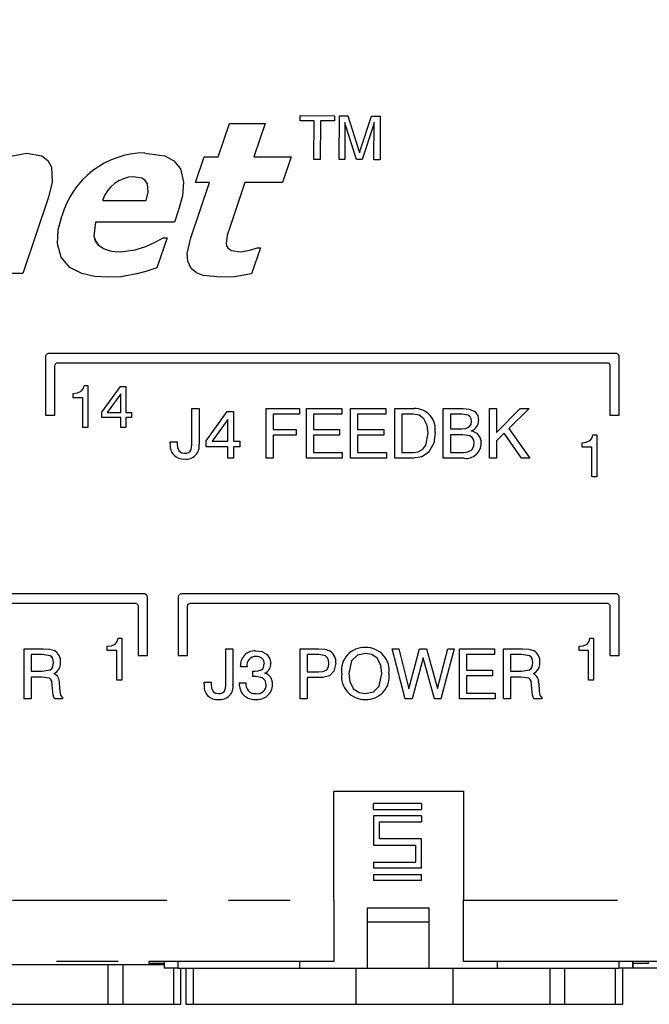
# Model space of a CAD drawing. Extents: x 0.4 to 16.6, y 0.1 to 10.9.
# Tile 18 of 22: x 4.2 to 5.3, y 5.8 to 7.4. Entities that reach past the tile are written whole.
import ezdxf

# ---------------------------------------------------------------- set-up
doc = ezdxf.new("R2010")
doc.units = 0
doc.header["$PDSIZE"] = -1
doc.linetypes.add('PHANTOM', pattern=[0.5, 0.25, -0.05, 0.05, -0.05, 0.05, -0.05])
doc.layers.get('0').update_dxf_attribs({"linetype": 'CONTINUOUS'})
doc.layers.get('DEFPOINTS').update_dxf_attribs({"linetype": 'CONTINUOUS'})
doc.styles.add('SLDTEXTSTYLE0', font='TXT', dxfattribs={"width": 0.75})
doc.dimstyles.new('SLDDIMSTYLE2', dxfattribs={"dimtxt": 0.12, "dimasz": 0.18, "dimexe": 0.12, "dimexo": 0.0625, "dimgap": 0.03, "dimtad": 0, "dimtih": 1, "dimtoh": 1, "dimzin": 12, "dimtxsty": 'SLDTEXTSTYLE0', "dimsah": 1, "dimcen": 0.09, "dimclrd": 7, "dimclre": 7, "dimclrt": 7, "dimazin": 3, "dimtfac": 1, "dimtdec": 4, "dimtofl": 0, "dimtmove": 0, "dimatfit": 3, "dimtolj": 1, "dimtzin": 12})

# ---------------------------------------------------------------- blocks, each defined once
blk = doc.blocks.new('*D22')
at = {"color": 7}
for p, q in [((5.8194, 8.2724), (8.7624, 8.2724)), ((8.6424, 8.2724), (8.6424, 7.1349)), ((8.6424, 5.8069), (8.6424, 6.9444)), ((5.2757, 5.8069), (8.7624, 5.8069))]:
    blk.add_line(p, q, dxfattribs=at)
for points in [[(8.6424, 8.2724), (8.6112, 8.0924), (8.6737, 8.0924)], [(8.6424, 5.8069), (8.6737, 5.9869), (8.6112, 5.9869)]]:
    blk.add_solid(points, dxfattribs=at)
at = {"layer": 'DEFPOINTS', "color": 7}
for p in [(5.7594, 8.2724), (5.2157, 5.8069)]:
    blk.add_point(p, dxfattribs=at)
at = {"color": 7, "insert": (8.4873, 7.1038), "char_height": 0.12, "attachment_point": 1, "style": 'SLDTEXTSTYLE0'}
blk.add_mtext('2.47', dxfattribs=at)

msp = doc.modelspace()

# ---------------------------------------------------------------- linework, layer by layer
at = {"color": 7, "linetype": 'CONTINUOUS'}
for p, q in [((4.5594, 7.1812), (4.5779, 7.2356)), ((4.5594, 7.1812), (4.5779, 7.2356)), ((4.5779, 7.2356), (4.6355, 7.2356)), ((4.5779, 7.2356), (4.5779, 7.2356)), ((4.5779, 7.2356), (4.6355, 7.2356)), ((4.6355, 7.2356), (4.617, 7.1812)), ((4.6355, 7.2356), (4.6355, 7.2356)), ((4.6925, 7.2482), (4.7479, 7.2479)), ((4.6925, 7.24), (4.6925, 7.2482)), ((4.6925, 7.2482), (4.7479, 7.2479)), ((4.6925, 7.2482), (4.6925, 7.2482)), ((4.6925, 7.24), (4.6925, 7.2482)), ((4.6925, 7.24), (4.6925, 7.24)), ((4.7151, 7.2399), (4.6925, 7.24)), ((4.7148, 7.1773), (4.7151, 7.2399)), ((4.7148, 7.1773), (4.7151, 7.2399)), ((4.7251, 7.2398), (4.7248, 7.1772)), ((4.7478, 7.2397), (4.7251, 7.2398)), ((4.7479, 7.2479), (4.7478, 7.2397)), ((4.7479, 7.2479), (4.7479, 7.2479)), ((4.7557, 7.1771), (4.756, 7.2479)), ((4.7557, 7.1771), (4.756, 7.2479)), ((4.756, 7.2479), (4.7699, 7.2478)), ((4.756, 7.2479), (4.7699, 7.2478)), ((4.756, 7.2479), (4.756, 7.2479)), ((4.765, 7.2373), (4.7647, 7.177)), ((4.7699, 7.2478), (4.7869, 7.1935)), ((4.7699, 7.2478), (4.7699, 7.2478)), ((4.7699, 7.2478), (4.7869, 7.1935)), ((4.7902, 7.1935), (4.808, 7.2476)), ((4.7902, 7.1935), (4.808, 7.2476)), ((4.808, 7.2476), (4.8223, 7.2475)), ((4.808, 7.2476), (4.8223, 7.2475)), ((4.808, 7.2476), (4.808, 7.2476)), ((4.8119, 7.1768), (4.8122, 7.2371)), ((4.8119, 7.1768), (4.8122, 7.2371)), ((4.8223, 7.2475), (4.8219, 7.1767)), ((4.8223, 7.2475), (4.8223, 7.2475)), ((4.7838, 7.1769), (4.7666, 7.2311)), ((4.8106, 7.2309), (4.7929, 7.1769)), ((4.2491, 7.1876), (4.2491, 7.1876)), ((4.4404, 7.1876), (4.4404, 7.1876)), ((4.7869, 7.1935), (4.7869, 7.1935)), ((4.7886, 7.1877), (4.7886, 7.1877)), ((4.7902, 7.1935), (4.7902, 7.1935)), ((4.5229, 7.1396), (4.537, 7.1812)), ((4.5229, 7.1396), (4.537, 7.1812)), ((4.537, 7.1812), (4.5594, 7.1812)), ((4.537, 7.1812), (4.5594, 7.1812)), ((4.537, 7.1812), (4.537, 7.1812)), ((4.5594, 7.1812), (4.5594, 7.1812)), ((4.617, 7.1812), (4.6778, 7.1812)), ((4.617, 7.1812), (4.6778, 7.1812)), ((4.6778, 7.1812), (4.6637, 7.1396)), ((4.6778, 7.1812), (4.6778, 7.1812)), ((4.7248, 7.1772), (4.7148, 7.1773)), ((4.7148, 7.1773), (4.7148, 7.1773)), ((4.7647, 7.177), (4.7557, 7.1771)), ((4.7557, 7.1771), (4.7557, 7.1771)), ((4.7929, 7.1769), (4.7838, 7.1769)), ((4.8219, 7.1767), (4.8119, 7.1768)), ((4.8119, 7.1768), (4.8119, 7.1768)), ((4.5149, 7.0501), (4.5453, 7.1396)), ((4.5149, 7.0501), (4.5453, 7.1396)), ((4.5453, 7.1396), (4.5229, 7.1396)), ((4.5229, 7.1396), (4.5229, 7.1396)), ((4.6029, 7.1396), (4.5798, 7.0717)), ((4.6637, 7.1396), (4.6029, 7.1396)), ((4.2845, 7.1161), (4.2425, 6.9924)), ((4.3722, 7.1108), (4.4427, 7.1108)), ((4.3722, 7.1108), (4.4427, 7.1108)), ((4.4427, 7.1108), (4.4427, 7.1108)), ((4.4956, 7.0969), (4.4884, 7.0756)), ((4.306, 7.0853), (4.306, 7.0853)), ((4.4884, 7.0756), (4.3604, 7.0756)), ((4.4765, 7.05), (4.46, 7.0016)), ((4.4703, 7.05), (4.4765, 7.05)), ((4.4703, 7.05), (4.4765, 7.05)), ((4.4703, 7.05), (4.4703, 7.05)), ((4.4765, 7.05), (4.4765, 7.05)), ((4.5149, 7.0501), (4.5149, 7.0501)), ((4.3654, 7.0379), (4.3654, 7.0379)), ((4.4013, 7.0276), (4.4013, 7.0276)), ((4.4423, 7.0361), (4.4423, 7.0361)), ((4.5723, 7.0406), (4.5723, 7.0406)), ((4.5955, 7.0276), (4.5955, 7.0276)), ((4.6278, 7.034), (4.6134, 6.9915)), ((4.6224, 7.034), (4.6278, 7.034)), ((4.6224, 7.034), (4.6278, 7.034)), ((4.6224, 7.034), (4.6224, 7.034)), ((4.6278, 7.034), (4.6278, 7.034)), ((4.2425, 6.9924), (4.1849, 6.9924)), ((4.2796, 6.8575), (4.2796, 6.7625)), ((4.2796, 6.8575), (4.2796, 6.8575)), ((5.2046, 6.8625), (4.2846, 6.8625)), ((5.2046, 6.8625), (4.2846, 6.8625)), ((5.2096, 6.8575), (5.2096, 6.8575)), ((5.2096, 6.7625), (5.2096, 6.8575)), ((4.2946, 6.7625), (4.2946, 6.8425)), ((4.2996, 6.8475), (5.1896, 6.8475)), ((5.1946, 6.8425), (5.1946, 6.7625)), ((4.3421, 6.8105), (4.3482, 6.8105)), ((4.3421, 6.8105), (4.3421, 6.8105)), ((4.3421, 6.8105), (4.3482, 6.8105)), ((4.3482, 6.8105), (4.3482, 6.7425)), ((4.3482, 6.8105), (4.3482, 6.8105)), ((4.3709, 6.7674), (4.4009, 6.8087)), ((4.3709, 6.7674), (4.4009, 6.8087)), ((4.4009, 6.8087), (4.4099, 6.8087)), ((4.4009, 6.8087), (4.4099, 6.8087)), ((4.4009, 6.8087), (4.4009, 6.8087)), ((4.4099, 6.8087), (4.4099, 6.8087)), ((4.4099, 6.8087), (4.4099, 6.767)), ((4.3246, 6.7978), (4.3246, 6.7978)), ((4.3246, 6.7905), (4.3246, 6.7978)), ((4.34, 6.7905), (4.3246, 6.7905)), ((4.34, 6.7425), (4.34, 6.7905)), ((4.4018, 6.7973), (4.3794, 6.767)), ((4.4018, 6.767), (4.4018, 6.7973)), ((4.517, 6.7733), (4.5284, 6.7733)), ((4.517, 6.7733), (4.5284, 6.7733)), ((4.517, 6.7733), (4.517, 6.7733)), ((4.517, 6.7201), (4.517, 6.7733)), ((4.5284, 6.7733), (4.5284, 6.7733)), ((4.5284, 6.7733), (4.5284, 6.7156)), ((4.6373, 6.7733), (4.6912, 6.7733)), ((4.6373, 6.7733), (4.6912, 6.7733)), ((4.6373, 6.7733), (4.6373, 6.7733)), ((4.6373, 6.6925), (4.6373, 6.7733)), ((4.6912, 6.7733), (4.6912, 6.7733)), ((4.6912, 6.7733), (4.6912, 6.764)), ((4.7026, 6.7733), (4.7598, 6.7733)), ((4.7026, 6.7733), (4.7598, 6.7733)), ((4.7026, 6.6925), (4.7026, 6.7733)), ((4.7026, 6.7733), (4.7026, 6.7733)), ((4.7598, 6.7733), (4.7598, 6.764)), ((4.7598, 6.7733), (4.7598, 6.7733)), ((4.7742, 6.7733), (4.8313, 6.7733)), ((4.7742, 6.6925), (4.7742, 6.7733)), ((4.7742, 6.7733), (4.8313, 6.7733)), ((4.7742, 6.7733), (4.7742, 6.7733)), ((4.8313, 6.7733), (4.8313, 6.764)), ((4.8313, 6.7733), (4.8313, 6.7733)), ((4.8457, 6.7733), (4.8765, 6.7733)), ((4.8457, 6.6925), (4.8457, 6.7733)), ((4.8457, 6.7733), (4.8765, 6.7733)), ((4.8457, 6.7733), (4.8457, 6.7733)), ((4.8765, 6.7733), (4.8765, 6.7733)), ((4.9245, 6.7733), (4.9566, 6.7733)), ((4.9245, 6.7733), (4.9566, 6.7733)), ((4.9245, 6.7733), (4.9245, 6.7733)), ((4.9245, 6.6925), (4.9245, 6.7733)), ((4.9566, 6.7733), (4.9566, 6.7733)), ((4.9992, 6.7733), (5.0106, 6.7733)), ((4.9992, 6.6925), (4.9992, 6.7733)), ((4.9992, 6.7733), (5.0106, 6.7733)), ((4.9992, 6.7733), (4.9992, 6.7733)), ((5.0106, 6.7343), (5.0491, 6.7733)), ((5.0106, 6.7733), (5.0106, 6.7343)), ((5.0106, 6.7343), (5.0491, 6.7733)), ((5.0106, 6.7733), (5.0106, 6.7733)), ((5.0635, 6.7733), (5.0309, 6.7409)), ((5.0491, 6.7733), (5.0635, 6.7733)), ((5.0491, 6.7733), (5.0635, 6.7733)), ((5.0491, 6.7733), (5.0491, 6.7733)), ((5.0635, 6.7733), (5.0635, 6.7733)), ((4.2796, 6.7625), (4.2946, 6.7625)), ((4.3709, 6.7674), (4.3709, 6.7674)), ((4.3709, 6.7588), (4.3709, 6.7674)), ((4.4018, 6.7588), (4.3709, 6.7588)), ((4.3794, 6.767), (4.4018, 6.767)), ((4.3794, 6.767), (4.4018, 6.767)), ((4.4018, 6.7425), (4.4018, 6.7588)), ((4.4099, 6.767), (4.419, 6.767)), ((4.4099, 6.767), (4.419, 6.767)), ((4.419, 6.7588), (4.4099, 6.7588)), ((4.4099, 6.7588), (4.4099, 6.7425)), ((4.419, 6.767), (4.419, 6.7588)), ((4.419, 6.767), (4.419, 6.767)), ((4.5398, 6.721), (4.5741, 6.7682)), ((4.5398, 6.721), (4.5741, 6.7682)), ((4.575, 6.7552), (4.5495, 6.7205)), ((4.5741, 6.7682), (4.5844, 6.7682)), ((4.5741, 6.7682), (4.5741, 6.7682)), ((4.5741, 6.7682), (4.5844, 6.7682)), ((4.575, 6.7205), (4.575, 6.7552)), ((4.5844, 6.7682), (4.5844, 6.7682)), ((4.5844, 6.7682), (4.5844, 6.7205)), ((4.6912, 6.764), (4.6487, 6.764)), ((4.6487, 6.764), (4.6487, 6.7391)), ((4.7598, 6.764), (4.714, 6.764)), ((4.714, 6.764), (4.714, 6.7391)), ((4.8313, 6.764), (4.7856, 6.764)), ((4.7856, 6.764), (4.7856, 6.7391)), ((4.8571, 6.764), (4.8571, 6.7018)), ((4.8756, 6.764), (4.8571, 6.764)), ((4.9552, 6.764), (4.9359, 6.764)), ((4.9359, 6.764), (4.9359, 6.7402)), ((5.1946, 6.7625), (5.2096, 6.7625)), ((4.3482, 6.7425), (4.34, 6.7425)), ((4.4099, 6.7425), (4.4018, 6.7425)), ((4.6487, 6.7391), (4.6858, 6.7391)), ((4.6487, 6.7391), (4.6858, 6.7391)), ((4.6858, 6.7391), (4.6858, 6.7298)), ((4.6858, 6.7391), (4.6858, 6.7391)), ((4.714, 6.7391), (4.7563, 6.7391)), ((4.714, 6.7391), (4.7563, 6.7391)), ((4.7563, 6.7391), (4.7563, 6.7298)), ((4.7563, 6.7391), (4.7563, 6.7391)), ((4.7856, 6.7391), (4.8278, 6.7391)), ((4.7856, 6.7391), (4.8278, 6.7391)), ((4.8278, 6.7391), (4.8278, 6.7298)), ((4.8278, 6.7391), (4.8278, 6.7391)), ((4.9359, 6.7402), (4.9544, 6.7402)), ((4.9359, 6.7402), (4.9544, 6.7402)), ((4.9544, 6.7402), (4.9544, 6.7402)), ((4.9816, 6.754), (4.9816, 6.754)), ((5.0309, 6.7409), (5.0645, 6.6925)), ((5.0309, 6.7409), (5.0645, 6.6925)), ((4.6858, 6.7298), (4.6487, 6.7298)), ((4.6487, 6.7298), (4.6487, 6.6925)), ((4.7563, 6.7298), (4.714, 6.7298)), ((4.714, 6.7298), (4.714, 6.7018)), ((4.8278, 6.7298), (4.7856, 6.7298)), ((4.7856, 6.7298), (4.7856, 6.7018)), ((4.9111, 6.7341), (4.9111, 6.7341)), ((4.9561, 6.7308), (4.9359, 6.7308)), ((4.9359, 6.7308), (4.9359, 6.7018)), ((5.023, 6.733), (5.0106, 6.7208)), ((5.051, 6.6925), (5.023, 6.733)), ((5.1671, 6.7305), (5.1732, 6.7305)), ((5.1671, 6.7305), (5.1732, 6.7305)), ((5.1671, 6.7305), (5.1671, 6.7305)), ((5.1732, 6.7305), (5.1732, 6.6625)), ((5.1732, 6.7305), (5.1732, 6.7305)), ((4.4817, 6.716), (4.4817, 6.716)), ((4.4818, 6.7194), (4.4932, 6.7194)), ((4.4818, 6.7194), (4.4932, 6.7194)), ((4.4818, 6.7194), (4.4818, 6.7194)), ((4.4931, 6.7161), (4.4931, 6.7161)), ((4.4932, 6.7194), (4.4932, 6.7194)), ((4.517, 6.7201), (4.517, 6.7201)), ((4.5398, 6.721), (4.5398, 6.721)), ((4.5398, 6.7111), (4.5398, 6.721)), ((4.575, 6.7111), (4.5398, 6.7111)), ((4.5495, 6.7205), (4.575, 6.7205)), ((4.5495, 6.7205), (4.575, 6.7205)), ((4.575, 6.6925), (4.575, 6.7111)), ((4.5844, 6.7205), (4.5948, 6.7205)), ((4.5844, 6.7205), (4.5948, 6.7205)), ((4.5948, 6.7111), (4.5844, 6.7111)), ((4.5844, 6.7111), (4.5844, 6.6925)), ((4.5948, 6.7205), (4.5948, 6.7111)), ((4.5948, 6.7205), (4.5948, 6.7205)), ((4.9857, 6.717), (4.9857, 6.717)), ((5.0106, 6.7208), (5.0106, 6.6925)), ((5.1496, 6.7106), (5.1496, 6.7178)), ((5.1496, 6.7178), (5.1496, 6.7178)), ((5.165, 6.7106), (5.1496, 6.7106)), ((5.165, 6.6625), (5.165, 6.7106)), ((4.5051, 6.7008), (4.5051, 6.7008)), ((4.5157, 6.7069), (4.5157, 6.7069)), ((4.5844, 6.6925), (4.575, 6.6925)), ((4.6487, 6.6925), (4.6373, 6.6925)), ((4.7607, 6.6925), (4.7026, 6.6925)), ((4.714, 6.7018), (4.7607, 6.7018)), ((4.714, 6.7018), (4.7607, 6.7018)), ((4.7607, 6.7018), (4.7607, 6.6925)), ((4.7607, 6.7018), (4.7607, 6.7018)), ((4.8322, 6.6925), (4.7742, 6.6925)), ((4.7856, 6.7018), (4.8322, 6.7018)), ((4.7856, 6.7018), (4.8322, 6.7018)), ((4.8322, 6.7018), (4.8322, 6.6925)), ((4.8322, 6.7018), (4.8322, 6.7018)), ((4.8761, 6.6925), (4.8457, 6.6925)), ((4.8571, 6.7018), (4.8756, 6.7018)), ((4.8571, 6.7018), (4.8756, 6.7018)), ((4.8756, 6.7018), (4.8756, 6.7018)), ((4.9582, 6.6925), (4.9245, 6.6925)), ((4.9359, 6.7018), (4.9573, 6.7018)), ((4.9359, 6.7018), (4.9573, 6.7018)), ((4.9573, 6.7018), (4.9573, 6.7018)), ((5.0106, 6.6925), (4.9992, 6.6925)), ((5.0645, 6.6925), (5.051, 6.6925)), ((5.0645, 6.6925), (5.0645, 6.6925)), ((5.1732, 6.6625), (5.165, 6.6625)), ((4.4396, 6.4725), (3.6597, 6.4725)), ((4.4396, 6.4725), (3.6597, 6.4725)), ((5.2046, 6.4725), (4.4996, 6.4725)), ((5.2046, 6.4725), (4.4996, 6.4725)), ((3.675, 6.4575), (4.4246, 6.4575)), ((4.4296, 6.4525), (4.4296, 6.3725)), ((4.4446, 6.3725), (4.4446, 6.4675)), ((4.4446, 6.4675), (4.4446, 6.4675)), ((4.4946, 6.4675), (4.4946, 6.4675)), ((4.4946, 6.4675), (4.4946, 6.3725)), ((4.5096, 6.3725), (4.5096, 6.4525)), ((4.5146, 6.4575), (5.1896, 6.4575)), ((5.1946, 6.4525), (5.1946, 6.3725)), ((5.2096, 6.3725), (5.2096, 6.4675)), ((5.2096, 6.4675), (5.2096, 6.4675)), ((4.3796, 6.3806), (4.3796, 6.3878)), ((4.3796, 6.3878), (4.3796, 6.3878)), ((4.3971, 6.4005), (4.4032, 6.4005)), ((4.3971, 6.4005), (4.4032, 6.4005)), ((4.3971, 6.4005), (4.3971, 6.4005)), ((4.4032, 6.4005), (4.4032, 6.4005)), ((4.4032, 6.4005), (4.4032, 6.3325)), ((5.1446, 6.3806), (5.1446, 6.3878)), ((5.1446, 6.3878), (5.1446, 6.3878)), ((5.1621, 6.4005), (5.1682, 6.4005)), ((5.1621, 6.4005), (5.1682, 6.4005)), ((5.1621, 6.4005), (5.1621, 6.4005)), ((5.1682, 6.4005), (5.1682, 6.4005)), ((5.1682, 6.4005), (5.1682, 6.3325)), ((4.2449, 6.3834), (4.2759, 6.3834)), ((4.2449, 6.3834), (4.2759, 6.3834)), ((4.2449, 6.3834), (4.2449, 6.3834)), ((4.2449, 6.3025), (4.2449, 6.3834)), ((4.2562, 6.374), (4.2562, 6.3471)), ((4.2742, 6.374), (4.2562, 6.374)), ((4.2759, 6.3834), (4.2759, 6.3834)), ((4.2936, 6.3805), (4.2936, 6.3805)), ((4.395, 6.3806), (4.3796, 6.3806)), ((4.395, 6.3325), (4.395, 6.3806)), ((4.4296, 6.3725), (4.4446, 6.3725)), ((4.4946, 6.3725), (4.5096, 6.3725)), ((4.572, 6.3834), (4.5834, 6.3834)), ((4.572, 6.3834), (4.5834, 6.3834)), ((4.572, 6.3834), (4.572, 6.3834)), ((4.572, 6.3301), (4.572, 6.3834)), ((4.5834, 6.3834), (4.5834, 6.3834)), ((4.5834, 6.3834), (4.5834, 6.3256)), ((4.6198, 6.3803), (4.6198, 6.3803)), ((4.6923, 6.3834), (4.7222, 6.3834)), ((4.6923, 6.3834), (4.7222, 6.3834)), ((4.6923, 6.3834), (4.6923, 6.3834)), ((4.6923, 6.3025), (4.6923, 6.3834)), ((4.7227, 6.374), (4.7037, 6.374)), ((4.7037, 6.374), (4.7037, 6.346)), ((4.7222, 6.3834), (4.7222, 6.3834)), ((4.7401, 6.3803), (4.7401, 6.3803)), ((4.7981, 6.3854), (4.7981, 6.3854)), ((4.8416, 6.3834), (4.8522, 6.3834)), ((4.8624, 6.3025), (4.8416, 6.3834)), ((4.8416, 6.3834), (4.8522, 6.3834)), ((4.8416, 6.3834), (4.8416, 6.3834)), ((4.8522, 6.3834), (4.8686, 6.3187)), ((4.8522, 6.3834), (4.8686, 6.3187)), ((4.8522, 6.3834), (4.8522, 6.3834)), ((4.8686, 6.3187), (4.8859, 6.3834)), ((4.8686, 6.3187), (4.8859, 6.3834)), ((4.8859, 6.3834), (4.8974, 6.3834)), ((4.8859, 6.3834), (4.8974, 6.3834)), ((4.8859, 6.3834), (4.8859, 6.3834)), ((4.8974, 6.3834), (4.915, 6.3191)), ((4.8974, 6.3834), (4.915, 6.3191)), ((4.8974, 6.3834), (4.8974, 6.3834)), ((4.915, 6.3191), (4.9316, 6.3834)), ((4.915, 6.3191), (4.9316, 6.3834)), ((4.9422, 6.3834), (4.9204, 6.3025)), ((4.9316, 6.3834), (4.9422, 6.3834)), ((4.9316, 6.3834), (4.9422, 6.3834)), ((4.9316, 6.3834), (4.9316, 6.3834)), ((4.9422, 6.3834), (4.9422, 6.3834)), ((4.9505, 6.3834), (5.0077, 6.3834)), ((4.9505, 6.3025), (4.9505, 6.3834)), ((4.9505, 6.3834), (5.0077, 6.3834)), ((4.9505, 6.3834), (4.9505, 6.3834)), ((5.0077, 6.374), (4.9619, 6.374)), ((4.9619, 6.374), (4.9619, 6.3491)), ((5.0077, 6.3834), (5.0077, 6.374)), ((5.0077, 6.3834), (5.0077, 6.3834)), ((5.0221, 6.3834), (5.053, 6.3834)), ((5.0221, 6.3834), (5.053, 6.3834)), ((5.0221, 6.3025), (5.0221, 6.3834)), ((5.0221, 6.3834), (5.0221, 6.3834)), ((5.0334, 6.374), (5.0334, 6.3471)), ((5.0513, 6.374), (5.0334, 6.374)), ((5.053, 6.3834), (5.053, 6.3834)), ((5.0707, 6.3805), (5.0707, 6.3805)), ((5.16, 6.3806), (5.1446, 6.3806)), ((5.16, 6.3325), (5.16, 6.3806)), ((5.1946, 6.3725), (5.2096, 6.3725)), ((4.304, 6.3613), (4.304, 6.3613)), ((4.6446, 6.3595), (4.6446, 6.3595)), ((4.7503, 6.36), (4.7503, 6.36)), ((4.8916, 6.3691), (4.8738, 6.3025)), ((4.9101, 6.3025), (4.8916, 6.3691)), ((5.0812, 6.3613), (5.0812, 6.3613)), ((4.2562, 6.3471), (4.2742, 6.3471)), ((4.2562, 6.3471), (4.2742, 6.3471)), ((4.2742, 6.3471), (4.2742, 6.3471)), ((4.5958, 6.3549), (4.5958, 6.3549)), ((4.5958, 6.3543), (4.5958, 6.3549)), ((4.6062, 6.3543), (4.5958, 6.3543)), ((4.6155, 6.3385), (4.6155, 6.3472)), ((4.6155, 6.3385), (4.6155, 6.3472)), ((4.6155, 6.3472), (4.6155, 6.3472)), ((4.6188, 6.3471), (4.6188, 6.3471)), ((4.7037, 6.346), (4.7219, 6.346)), ((4.7037, 6.346), (4.7219, 6.346)), ((4.7219, 6.346), (4.7219, 6.346)), ((4.7597, 6.3434), (4.7597, 6.3434)), ((4.8364, 6.3434), (4.8364, 6.3434)), ((4.9619, 6.3491), (5.0042, 6.3491)), ((4.9619, 6.3491), (5.0042, 6.3491)), ((5.0042, 6.3491), (5.0042, 6.3398)), ((5.0042, 6.3491), (5.0042, 6.3491)), ((5.0334, 6.3471), (5.0513, 6.3471)), ((5.0334, 6.3471), (5.0513, 6.3471)), ((5.0513, 6.3471), (5.0513, 6.3471)), ((4.2733, 6.3377), (4.2563, 6.3377)), ((4.2563, 6.3377), (4.2563, 6.3025)), ((4.2915, 6.3138), (4.2905, 6.3245)), ((4.3019, 6.3279), (4.3029, 6.3143)), ((4.3019, 6.3279), (4.3029, 6.3143)), ((4.3019, 6.3279), (4.3019, 6.3279)), ((4.4032, 6.3325), (4.395, 6.3325)), ((4.5367, 6.326), (4.5367, 6.326)), ((4.5368, 6.3294), (4.5482, 6.3294)), ((4.5368, 6.3294), (4.5482, 6.3294)), ((4.5368, 6.3294), (4.5368, 6.3294)), ((4.5481, 6.3261), (4.5481, 6.3261)), ((4.5482, 6.3294), (4.5482, 6.3294)), ((4.572, 6.3301), (4.572, 6.3301)), ((4.5937, 6.3284), (4.6041, 6.3284)), ((4.5937, 6.3284), (4.6041, 6.3284)), ((4.5937, 6.3278), (4.5937, 6.3284)), ((4.5937, 6.3284), (4.5937, 6.3284)), ((4.6041, 6.3284), (4.6041, 6.3284)), ((4.6158, 6.3386), (4.6155, 6.3385)), ((4.6155, 6.3385), (4.6155, 6.3385)), ((4.6477, 6.3255), (4.6477, 6.3255)), ((4.7202, 6.3367), (4.7037, 6.3367)), ((4.7037, 6.3367), (4.7037, 6.3025)), ((5.0042, 6.3398), (4.9619, 6.3398)), ((4.9619, 6.3398), (4.9619, 6.3118)), ((5.0505, 6.3377), (5.0335, 6.3377)), ((5.0335, 6.3377), (5.0335, 6.3025)), ((5.0686, 6.3138), (5.0677, 6.3245)), ((5.0791, 6.3279), (5.0801, 6.3143)), ((5.0791, 6.3279), (5.0801, 6.3143)), ((5.0791, 6.3279), (5.0791, 6.3279)), ((5.1682, 6.3325), (5.16, 6.3325)), ((4.2915, 6.3135), (4.2915, 6.3138)), ((4.3029, 6.3143), (4.3029, 6.3143)), ((4.5601, 6.3108), (4.5601, 6.3108)), ((4.5707, 6.3169), (4.5707, 6.3169)), ((4.6208, 6.3108), (4.6208, 6.3108)), ((4.7981, 6.3108), (4.7981, 6.3108)), ((4.8686, 6.3187), (4.8686, 6.3187)), ((4.915, 6.3191), (4.915, 6.3191)), ((4.9619, 6.3118), (5.0086, 6.3118)), ((4.9619, 6.3118), (5.0086, 6.3118)), ((5.0086, 6.3118), (5.0086, 6.3025)), ((5.0086, 6.3118), (5.0086, 6.3118)), ((5.0686, 6.3135), (5.0686, 6.3138)), ((5.0801, 6.3143), (5.0801, 6.3143)), ((4.2563, 6.3025), (4.2449, 6.3025)), ((4.3071, 6.3025), (4.294, 6.3025)), ((4.3071, 6.3048), (4.3071, 6.3025)), ((4.3071, 6.3048), (4.3071, 6.3048)), ((4.7037, 6.3025), (4.6923, 6.3025)), ((4.8738, 6.3025), (4.8624, 6.3025)), ((4.9204, 6.3025), (4.9101, 6.3025)), ((5.0086, 6.3025), (4.9505, 6.3025)), ((5.0335, 6.3025), (5.0221, 6.3025)), ((5.0843, 6.3025), (5.0711, 6.3025)), ((5.0843, 6.3048), (5.0843, 6.3025)), ((5.0843, 6.3048), (5.0843, 6.3048)), ((4.7471, 6.1524), (4.9571, 6.1524)), ((4.7471, 5.9757), (4.7471, 6.1524)), ((4.9571, 6.1524), (4.9571, 5.9757)), ((4.8893, 6.1326), (4.8112, 6.1326)), ((4.8112, 6.1226), (4.8112, 6.1326)), ((4.8893, 6.1326), (4.8893, 6.1226)), ((4.8112, 6.1226), (4.8893, 6.1226)), ((4.8112, 6.1126), (4.8112, 6.0651)), ((4.8893, 6.1126), (4.8112, 6.1126)), ((4.8212, 6.1026), (4.8893, 6.1026)), ((4.8212, 6.0751), (4.8212, 6.1026)), ((4.8893, 6.1126), (4.8893, 6.1026)), ((4.8893, 6.0751), (4.8212, 6.0751)), ((4.8893, 6.0276), (4.8893, 6.0751)), ((4.8112, 6.0651), (4.8793, 6.0651)), ((4.8793, 6.0651), (4.8793, 6.0376)), ((4.8112, 6.0376), (4.8112, 6.0276)), ((4.8112, 6.0376), (4.8793, 6.0376)), ((4.8893, 6.0276), (4.8112, 6.0276)), ((4.8112, 6.0176), (4.8112, 6.0076)), ((4.8112, 6.0176), (4.8893, 6.0176)), ((4.8893, 6.0076), (4.8112, 6.0076)), ((4.8893, 6.0076), (4.8893, 6.0176)), ((4.7471, 5.9757), (4.7471, 5.8765)), ((4.9571, 5.8765), (4.9571, 5.9757)), ((4.8018, 5.9404), (4.8018, 5.9634)), ((4.8018, 5.9634), (4.9018, 5.9634)), ((4.9018, 5.9404), (4.9018, 5.9634)), ((4.8018, 5.8654), (4.8018, 5.9404)), ((4.8018, 5.9404), (4.9018, 5.9404)), ((4.9018, 5.8654), (4.9018, 5.9404)), ((4.4718, 5.8707), (4.1671, 5.8707)), ((4.381, 5.8069), (4.381, 5.8707)), ((4.4046, 5.8707), (4.4046, 5.8069)), ((4.7471, 5.8765), (4.4471, 5.8764)), ((4.4471, 5.8764), (4.4471, 5.8735)), ((4.4471, 5.8735), (4.4718, 5.8735)), ((4.4718, 5.8764), (4.4718, 5.8654)), ((4.4943, 5.8654), (4.4718, 5.8654)), ((4.4943, 5.8764), (4.4943, 5.8654)), ((4.4943, 5.8654), (4.6918, 5.8654)), ((4.4991, 5.8069), (4.4991, 5.8654)), ((4.507, 5.8654), (4.507, 5.8069)), ((4.6918, 5.8654), (4.6918, 5.8764)), ((4.6918, 5.8654), (4.8018, 5.8654)), ((4.7471, 5.8765), (4.7471, 5.8765)), ((4.7826, 5.8654), (4.7826, 5.8069)), ((4.8018, 5.8654), (4.9018, 5.8654)), ((4.9018, 5.8654), (5.0118, 5.8654)), ((4.9401, 5.8654), (4.9401, 5.8069)), ((5.2571, 5.8764), (4.9571, 5.8765)), ((4.9571, 5.8765), (4.9571, 5.8765)), ((5.0118, 5.8764), (5.0118, 5.8654)), ((5.0118, 5.8654), (5.2093, 5.8654)), ((5.0976, 5.8069), (5.0976, 5.8654)), ((5.1212, 5.8654), (5.1212, 5.8069)), ((5.2093, 5.8764), (5.2093, 5.8654)), ((5.2318, 5.8654), (5.2093, 5.8654)), ((5.2157, 5.8069), (5.2157, 5.8654)), ((5.2318, 5.8764), (5.2318, 5.8654)), ((5.2318, 5.8654), (5.2318, 5.8764)), ((5.2318, 5.8735), (5.2571, 5.8735)), ((5.2318, 5.8683), (5.2321, 5.8683)), ((5.2318, 5.8663), (5.3917, 5.8663)), ((5.2321, 5.8683), (5.2321, 5.8704)), ((5.2571, 5.8735), (5.2571, 5.8764)), ((4.1408, 5.8069), (4.381, 5.8069)), ((4.381, 5.8069), (4.4046, 5.8069)), ((4.4046, 5.8069), (4.4873, 5.8069)), ((4.4873, 5.8069), (4.4991, 5.8069)), ((4.507, 5.8069), (4.5188, 5.8069)), ((4.5188, 5.8069), (4.7826, 5.8069)), ((4.7826, 5.8069), (4.9401, 5.8069)), ((4.9401, 5.8069), (5.0976, 5.8069)), ((5.0976, 5.8069), (5.1212, 5.8069)), ((5.1212, 5.8069), (5.2039, 5.8069)), ((5.2039, 5.8069), (5.2157, 5.8069))]:
    msp.add_line(p, q, dxfattribs=at)
at = {"color": 7, "linetype": 'PHANTOM'}
for p, q in [((4.2846, 6.8625), (4.2846, 6.8625)), ((5.2046, 6.8625), (5.2046, 6.8625)), ((4.4396, 6.4725), (4.4396, 6.4725)), ((4.4996, 6.4725), (4.4996, 6.4725)), ((5.2046, 6.4725), (5.2046, 6.4725)), ((3.4761, 5.9757), (4.7471, 5.9757)), ((4.9571, 5.9757), (5.3717, 5.9757)), ((4.7471, 5.8765), (3.4761, 5.8765)), ((4.4873, 5.8069), (4.4873, 5.8654)), ((4.5188, 5.8654), (4.5188, 5.8069)), ((5.3717, 5.8765), (4.9571, 5.8765)), ((5.2039, 5.8069), (5.2039, 5.8654))]:
    msp.add_line(p, q, dxfattribs=at)
at = {"color": 7, "linetype": 'CONTINUOUS', "flags": 128}
for points in [[(4.7666, 7.2311), (4.7656, 7.2346), (4.765, 7.2373)], [(4.8122, 7.2371), (4.8114, 7.2336), (4.8106, 7.2309)], [(4.1815, 7.1614), (4.2176, 7.1812), (4.2491, 7.1876)], [(4.1815, 7.1614), (4.2176, 7.1812), (4.2491, 7.1876)], [(4.2491, 7.1876), (4.2733, 7.183), (4.2831, 7.1755), (4.2891, 7.1647), (4.2897, 7.153)], [(4.2491, 7.1876), (4.2733, 7.183), (4.2831, 7.1755), (4.2891, 7.1647), (4.2905, 7.1401), (4.2845, 7.1161)], [(4.4404, 7.1876), (4.4732, 7.1828), (4.4878, 7.1748), (4.4981, 7.1619), (4.5033, 7.1404), (4.5028, 7.1348)], [(4.4404, 7.1876), (4.4732, 7.1828), (4.4878, 7.1748), (4.4981, 7.1619), (4.5033, 7.1404), (4.5014, 7.1184), (4.4956, 7.0969)], [(4.7869, 7.1935), (4.788, 7.1903), (4.7886, 7.1877)], [(4.7869, 7.1935), (4.788, 7.1903), (4.7886, 7.1877)], [(4.7886, 7.1877), (4.7894, 7.191), (4.7902, 7.1935)], [(4.7886, 7.1877), (4.7894, 7.191), (4.7902, 7.1935)], [(4.4427, 7.1108), (4.4457, 7.124), (4.4447, 7.1374), (4.4413, 7.1432), (4.4357, 7.147), (4.4224, 7.1492)], [(4.4427, 7.1108), (4.4457, 7.124), (4.4452, 7.1309)], [(4.3815, 6.986), (4.3597, 6.9873), (4.3384, 6.992), (4.3191, 7.002), (4.305, 7.0185), (4.2989, 7.0404), (4.3002, 7.0632), (4.306, 7.0853)], [(4.2994, 7.0489), (4.3002, 7.0632), (4.306, 7.0853)], [(4.3604, 7.0756), (4.3579, 7.0535), (4.3603, 7.045), (4.3654, 7.0379)], [(4.5798, 7.0717), (4.5741, 7.0546), (4.5723, 7.0406)], [(4.4423, 7.0361), (4.4583, 7.0434), (4.4703, 7.05)], [(4.4423, 7.0361), (4.4583, 7.0434), (4.4703, 7.05)], [(4.5094, 7.0231), (4.5093, 7.0249), (4.5149, 7.0501)], [(4.5636, 6.986), (4.5349, 6.9892), (4.5243, 6.9934), (4.5154, 7.0005), (4.51, 7.0121), (4.5093, 7.0249), (4.5149, 7.0501)], [(4.4013, 7.0276), (4.4247, 7.0306), (4.4423, 7.0361)], [(4.4013, 7.0276), (4.4247, 7.0306), (4.4423, 7.0361)], [(4.5723, 7.0406), (4.5731, 7.0371), (4.575, 7.0339), (4.5777, 7.0314), (4.5809, 7.0296), (4.5955, 7.0276)], [(4.5723, 7.0406), (4.5731, 7.0371), (4.575, 7.0339), (4.5777, 7.0314), (4.5809, 7.0296), (4.5955, 7.0276)], [(4.5955, 7.0276), (4.6108, 7.0302), (4.6224, 7.034)], [(4.5955, 7.0276), (4.6108, 7.0302), (4.6224, 7.034)], [(4.46, 7.0016), (4.4419, 6.9952), (4.4273, 6.9914)], [(4.4273, 6.9914), (4.4018, 6.9869), (4.3815, 6.986)], [(4.6134, 6.9915), (4.5857, 6.9869), (4.5636, 6.986)], [(4.2846, 6.8625), (4.2837, 6.8624), (4.2827, 6.8621), (4.2819, 6.8616), (4.2811, 6.861), (4.2805, 6.8602), (4.28, 6.8594), (4.2797, 6.8584), (4.2796, 6.8575)], [(4.2846, 6.8625), (4.2837, 6.8624), (4.2827, 6.8621), (4.2819, 6.8616), (4.2811, 6.861), (4.2805, 6.8602), (4.28, 6.8594), (4.2797, 6.8584), (4.2796, 6.8575)], [(5.2096, 6.8575), (5.2095, 6.8584), (5.2093, 6.8594), (5.2088, 6.8602), (5.2082, 6.861), (5.2074, 6.8616), (5.2065, 6.8621), (5.2056, 6.8624), (5.2046, 6.8625)], [(5.2096, 6.8575), (5.2095, 6.8584), (5.2093, 6.8594), (5.2088, 6.8602), (5.2082, 6.861), (5.2074, 6.8616), (5.2065, 6.8621), (5.2056, 6.8624), (5.2046, 6.8625)], [(4.2946, 6.8425), (4.2947, 6.8434), (4.295, 6.8444), (4.2955, 6.8452), (4.2961, 6.846), (4.2969, 6.8466), (4.2977, 6.8471), (4.2987, 6.8474), (4.2996, 6.8475)], [(5.1896, 6.8475), (5.1906, 6.8474), (5.1915, 6.8471), (5.1924, 6.8466), (5.1932, 6.846), (5.1938, 6.8452), (5.1943, 6.8444), (5.1945, 6.8434), (5.1946, 6.8425)], [(4.3246, 6.7978), (4.3313, 6.7985), (4.3375, 6.8012), (4.3408, 6.8054), (4.3421, 6.8105)], [(4.3246, 6.7978), (4.3313, 6.7985), (4.3375, 6.8012), (4.3408, 6.8054), (4.3421, 6.8105)], [(4.9566, 6.7733), (4.9666, 6.7724), (4.9757, 6.7682), (4.9803, 6.7618), (4.9816, 6.754)], [(4.9566, 6.7733), (4.9666, 6.7724), (4.9757, 6.7682), (4.9803, 6.7618), (4.9816, 6.754)], [(4.8997, 6.7333), (4.8983, 6.7456), (4.893, 6.7567), (4.8852, 6.7623), (4.8756, 6.764)], [(4.9702, 6.7524), (4.9697, 6.7564), (4.9678, 6.7599), (4.9645, 6.7623), (4.9552, 6.764)], [(4.9544, 6.7402), (4.9608, 6.7408), (4.9666, 6.7433), (4.9694, 6.7474), (4.9702, 6.7524)], [(4.9544, 6.7402), (4.9608, 6.7408), (4.9666, 6.7433), (4.9694, 6.7474), (4.9702, 6.7524)], [(4.8756, 6.7018), (4.8839, 6.703), (4.8912, 6.7071), (4.8961, 6.7139), (4.8997, 6.7333)], [(4.8756, 6.7018), (4.8839, 6.703), (4.8912, 6.7071), (4.8961, 6.7139), (4.8997, 6.7333)], [(4.9111, 6.7341), (4.9089, 6.717), (4.9006, 6.7021), (4.8894, 6.6946), (4.8761, 6.6925)], [(4.9743, 6.7168), (4.9737, 6.7217), (4.9714, 6.726), (4.9675, 6.7289), (4.9561, 6.7308)], [(5.1496, 6.7178), (5.1563, 6.7185), (5.1625, 6.7212), (5.1658, 6.7254), (5.1671, 6.7305)], [(5.1496, 6.7178), (5.1563, 6.7185), (5.1625, 6.7212), (5.1658, 6.7254), (5.1671, 6.7305)], [(4.4817, 6.716), (4.4817, 6.7179), (4.4818, 6.7194)], [(4.4817, 6.716), (4.4817, 6.7179), (4.4818, 6.7194)], [(4.4932, 6.7194), (4.4931, 6.7175), (4.4931, 6.7161)], [(4.4931, 6.7161), (4.4937, 6.7098), (4.4962, 6.7041), (4.5003, 6.7014), (4.5051, 6.7008)], [(4.4931, 6.7161), (4.4937, 6.7098), (4.4962, 6.7041), (4.5003, 6.7014), (4.5051, 6.7008)], [(4.5157, 6.7069), (4.5169, 6.7142), (4.517, 6.7201)], [(4.5157, 6.7069), (4.5169, 6.7142), (4.517, 6.7201)], [(4.9573, 6.7018), (4.9644, 6.7027), (4.9707, 6.7063), (4.9735, 6.7111), (4.9743, 6.7168)], [(4.9573, 6.7018), (4.9644, 6.7027), (4.9707, 6.7063), (4.9735, 6.7111), (4.9743, 6.7168)], [(4.4446, 6.4675), (4.4445, 6.4684), (4.4443, 6.4694), (4.4438, 6.4702), (4.4432, 6.471), (4.4424, 6.4716), (4.4415, 6.4721), (4.4406, 6.4724), (4.4396, 6.4725)], [(4.4446, 6.4675), (4.4445, 6.4684), (4.4443, 6.4694), (4.4438, 6.4702), (4.4432, 6.471), (4.4424, 6.4716), (4.4415, 6.4721), (4.4406, 6.4724), (4.4396, 6.4725)], [(4.4996, 6.4725), (4.4987, 6.4724), (4.4977, 6.4721), (4.4969, 6.4716), (4.4961, 6.471), (4.4955, 6.4702), (4.495, 6.4694), (4.4947, 6.4684), (4.4946, 6.4675)], [(4.4996, 6.4725), (4.4987, 6.4724), (4.4977, 6.4721), (4.4969, 6.4716), (4.4961, 6.471), (4.4955, 6.4702), (4.495, 6.4694), (4.4947, 6.4684), (4.4946, 6.4675)], [(5.2096, 6.4675), (5.2095, 6.4684), (5.2093, 6.4694), (5.2088, 6.4702), (5.2082, 6.471), (5.2074, 6.4716), (5.2065, 6.4721), (5.2056, 6.4724), (5.2046, 6.4725)], [(5.2096, 6.4675), (5.2095, 6.4684), (5.2093, 6.4694), (5.2088, 6.4702), (5.2082, 6.471), (5.2074, 6.4716), (5.2065, 6.4721), (5.2056, 6.4724), (5.2046, 6.4725)], [(4.4246, 6.4575), (4.4256, 6.4574), (4.4265, 6.4571), (4.4274, 6.4566), (4.4282, 6.456), (4.4288, 6.4552), (4.4293, 6.4544), (4.4295, 6.4534), (4.4296, 6.4525)], [(4.5096, 6.4525), (4.5097, 6.4534), (4.51, 6.4544), (4.5105, 6.4552), (4.5111, 6.456), (4.5119, 6.4566), (4.5127, 6.4571), (4.5137, 6.4574), (4.5146, 6.4575)], [(5.1896, 6.4575), (5.1906, 6.4574), (5.1915, 6.4571), (5.1924, 6.4566), (5.1932, 6.456), (5.1938, 6.4552), (5.1943, 6.4544), (5.1945, 6.4534), (5.1946, 6.4525)], [(4.3796, 6.3878), (4.3863, 6.3885), (4.3925, 6.3912), (4.3958, 6.3954), (4.3971, 6.4005)], [(4.3796, 6.3878), (4.3863, 6.3885), (4.3925, 6.3912), (4.3958, 6.3954), (4.3971, 6.4005)], [(5.1446, 6.3878), (5.1513, 6.3885), (5.1575, 6.3912), (5.1608, 6.3954), (5.1621, 6.4005)], [(5.1446, 6.3878), (5.1513, 6.3885), (5.1575, 6.3912), (5.1608, 6.3954), (5.1621, 6.4005)], [(4.2926, 6.3611), (4.2915, 6.3675), (4.2897, 6.3702), (4.287, 6.3721), (4.2742, 6.374)], [(4.2759, 6.3834), (4.286, 6.3829), (4.2936, 6.3805)], [(4.2759, 6.3834), (4.286, 6.3829), (4.2936, 6.3805)], [(4.6198, 6.3803), (4.63, 6.379), (4.6389, 6.3741), (4.6433, 6.3674), (4.6446, 6.3595)], [(4.6198, 6.3803), (4.63, 6.379), (4.6389, 6.3741), (4.6433, 6.3674), (4.6446, 6.3595)], [(4.7222, 6.3834), (4.7325, 6.3828), (4.7401, 6.3803)], [(4.7222, 6.3834), (4.7325, 6.3828), (4.7401, 6.3803)], [(4.7389, 6.3601), (4.7385, 6.3647), (4.7368, 6.369), (4.7334, 6.372), (4.7227, 6.374)], [(4.7981, 6.3761), (4.7852, 6.3731), (4.7757, 6.3638), (4.7711, 6.3434)], [(4.825, 6.3434), (4.8234, 6.3567), (4.8171, 6.3684), (4.8085, 6.3743), (4.7981, 6.3761)], [(5.0698, 6.3611), (5.0686, 6.3675), (5.0668, 6.3702), (5.0642, 6.3721), (5.0513, 6.374)], [(5.053, 6.3834), (5.0632, 6.3829), (5.0707, 6.3805)], [(5.053, 6.3834), (5.0632, 6.3829), (5.0707, 6.3805)], [(4.2742, 6.3471), (4.2872, 6.3495), (4.2898, 6.3516), (4.2915, 6.3545), (4.2926, 6.3611)], [(4.2742, 6.3471), (4.2872, 6.3495), (4.2898, 6.3516), (4.2915, 6.3545), (4.2926, 6.3611)], [(4.6188, 6.3471), (4.6243, 6.3475), (4.6296, 6.3492), (4.6318, 6.351), (4.6332, 6.3534), (4.6342, 6.3589)], [(4.6188, 6.3471), (4.6243, 6.3475), (4.6296, 6.3492), (4.6318, 6.351), (4.6332, 6.3534), (4.6342, 6.3589)], [(4.7219, 6.346), (4.7291, 6.3466), (4.7356, 6.3496), (4.7383, 6.3545), (4.7389, 6.3601)], [(4.7219, 6.346), (4.7291, 6.3466), (4.7356, 6.3496), (4.7383, 6.3545), (4.7389, 6.3601)], [(4.7503, 6.36), (4.7472, 6.3473), (4.74, 6.3399)], [(5.0513, 6.3471), (5.0644, 6.3495), (5.067, 6.3516), (5.0687, 6.3545), (5.0698, 6.3611)], [(5.0513, 6.3471), (5.0644, 6.3495), (5.067, 6.3516), (5.0687, 6.3545), (5.0698, 6.3611)], [(4.6155, 6.3472), (4.6173, 6.3471), (4.6188, 6.3471)], [(4.6155, 6.3472), (4.6173, 6.3471), (4.6188, 6.3471)], [(4.74, 6.3399), (4.7291, 6.337), (4.7202, 6.3367)], [(4.7711, 6.3434), (4.7728, 6.3301), (4.7791, 6.3184), (4.7878, 6.3125), (4.7981, 6.3108)], [(4.7711, 6.3434), (4.7728, 6.3301), (4.7791, 6.3184), (4.7878, 6.3125), (4.7981, 6.3108)], [(4.7981, 6.3108), (4.8111, 6.3138), (4.8204, 6.3231), (4.825, 6.3434)], [(4.7981, 6.3108), (4.8111, 6.3138), (4.8204, 6.3231), (4.825, 6.3434)], [(4.2905, 6.3245), (4.2896, 6.3309), (4.2884, 6.3339), (4.286, 6.336), (4.2733, 6.3377)], [(4.5367, 6.326), (4.5367, 6.3279), (4.5368, 6.3294)], [(4.5367, 6.326), (4.5367, 6.3279), (4.5368, 6.3294)], [(4.5482, 6.3294), (4.5481, 6.3275), (4.5481, 6.3261)], [(4.5481, 6.3261), (4.5487, 6.3198), (4.5512, 6.3141), (4.5553, 6.3115), (4.5601, 6.3108)], [(4.5481, 6.3261), (4.5487, 6.3198), (4.5512, 6.3141), (4.5553, 6.3115), (4.5601, 6.3108)], [(4.5707, 6.3169), (4.5719, 6.3242), (4.572, 6.3301)], [(4.5707, 6.3169), (4.5719, 6.3242), (4.572, 6.3301)], [(4.621, 6.3388), (4.6181, 6.3387), (4.6158, 6.3386)], [(4.6373, 6.3255), (4.6358, 6.332), (4.6311, 6.3366), (4.621, 6.3388)], [(5.0677, 6.3245), (5.0667, 6.3309), (5.0655, 6.3339), (5.0632, 6.336), (5.0505, 6.3377)], [(4.294, 6.3025), (4.2921, 6.3085), (4.2915, 6.3135)], [(4.3029, 6.3143), (4.304, 6.3083), (4.3052, 6.3062), (4.3071, 6.3048)], [(4.3029, 6.3143), (4.304, 6.3083), (4.3052, 6.3062), (4.3071, 6.3048)], [(5.0711, 6.3025), (5.0692, 6.3085), (5.0686, 6.3135)], [(5.0801, 6.3143), (5.0812, 6.3083), (5.0824, 6.3062), (5.0843, 6.3048)], [(5.0801, 6.3143), (5.0812, 6.3083), (5.0824, 6.3062), (5.0843, 6.3048)]]:
    msp.add_lwpolyline(points, dxfattribs=at)
at = {"color": 7, "linetype": 'CONTINUOUS'}
for centre, radius, start, end in [((4.4411, 7.0474), 0.1403, 90.2608, 164.3181), ((4.4411, 7.0474), 0.1403, 90.2608, 164.3181), ((4.4249, 7.0939), 0.0554, 92.6037, 162.1668), ((4.382, 7.0551), 0.0239, 167.3371, 226.1604), ((4.3974, 7.0817), 0.0542, 233.9326, 274.1989), ((4.3974, 7.0817), 0.0542, 233.9326, 274.1989), ((4.8776, 6.7395), 0.0339, 350.8503, 91.7877), ((4.8776, 6.7395), 0.0339, 350.8503, 91.7877), ((4.9644, 6.7532), 0.0172, 287.6418, 2.568), ((4.967, 6.7182), 0.0188, 356.2714, 82.0948), ((4.967, 6.7182), 0.0188, 356.2714, 82.0948), ((4.5028, 6.7126), 0.0213, 170.9148, 276.2232), ((4.508, 6.7119), 0.0207, 261.9328, 10.2549), ((4.9611, 6.7169), 0.0246, 263.1055, 0.3392), ((4.5062, 6.7111), 0.0104, 264.0152, 336.0371), ((4.5062, 6.7111), 0.0104, 264.0152, 336.0371), ((4.2833, 6.3625), 0.0208, 356.6776, 60.2474), ((4.2833, 6.3625), 0.0208, 356.6776, 60.2474), ((4.6187, 6.3572), 0.023, 87.2627, 185.8923), ((4.6187, 6.3572), 0.023, 87.2627, 185.8923), ((4.7282, 6.3615), 0.0222, 356.0875, 57.5926), ((4.7282, 6.3615), 0.0222, 356.0875, 57.5926), ((4.7962, 6.3486), 0.0369, 87.0731, 187.9759), ((4.7962, 6.3486), 0.0369, 87.0731, 187.9759), ((4.7994, 6.3482), 0.0373, 352.7062, 92.0038), ((4.7994, 6.3482), 0.0373, 352.7062, 92.0038), ((5.0604, 6.3625), 0.0208, 356.6776, 60.2474), ((5.0604, 6.3625), 0.0208, 356.6776, 60.2474), ((4.2855, 6.3601), 0.0185, 293.1496, 3.5935), ((4.6202, 6.3568), 0.0142, 87.2771, 189.9068), ((4.6226, 6.3594), 0.0117, 357.6124, 98.5306), ((4.6291, 6.3582), 0.0155, 293.6955, 4.7982), ((5.0627, 6.3601), 0.0185, 293.1496, 3.5935), ((4.288, 6.3299), 0.0141, 351.9888, 69.9047), ((4.288, 6.3299), 0.0141, 351.9888, 69.9047), ((4.6295, 6.3268), 0.0182, 355.9454, 71.3444), ((4.6295, 6.3268), 0.0182, 355.9454, 71.3444), ((4.7968, 6.3388), 0.0374, 172.8403, 272.1106), ((4.8, 6.3382), 0.0368, 267.1292, 8.1608), ((5.0651, 6.3299), 0.0141, 351.9888, 69.9047), ((5.0651, 6.3299), 0.0141, 351.9888, 69.9047), ((4.5578, 6.3226), 0.0213, 170.9148, 276.2232), ((4.563, 6.3219), 0.0207, 261.9328, 10.2549), ((4.6182, 6.3259), 0.0245, 175.5558, 273.7386), ((4.6198, 6.3265), 0.0158, 173.0707, 273.9053), ((4.6198, 6.3265), 0.0158, 173.0707, 273.9053), ((4.6229, 6.3261), 0.0248, 262.9909, 358.5763), ((4.6229, 6.325), 0.0144, 261.8012, 1.9588), ((4.6229, 6.325), 0.0144, 261.8012, 1.9588), ((4.5612, 6.3211), 0.0104, 264.0152, 336.0371), ((4.5612, 6.3211), 0.0104, 264.0152, 336.0371)]:
    msp.add_arc(centre, radius, start, end, dxfattribs=at)

# ---------------------------------------------------------------- dimensions: what is measured, and where the dimension line sits
at = {"color": 7}
dim = msp.add_linear_dim(base=(8.6424, 5.8069), p1=(5.7594, 8.2724), p2=(5.2157, 5.8069), angle=90, dimstyle='SLDDIMSTYLE2', dxfattribs=at)
dim.commit()
dim.dimension.update_dxf_attribs({"geometry": '*D22', "text_midpoint": (8.6424, 7.0397), "dimtype": 160})

doc.saveas('drawing.dxf')
